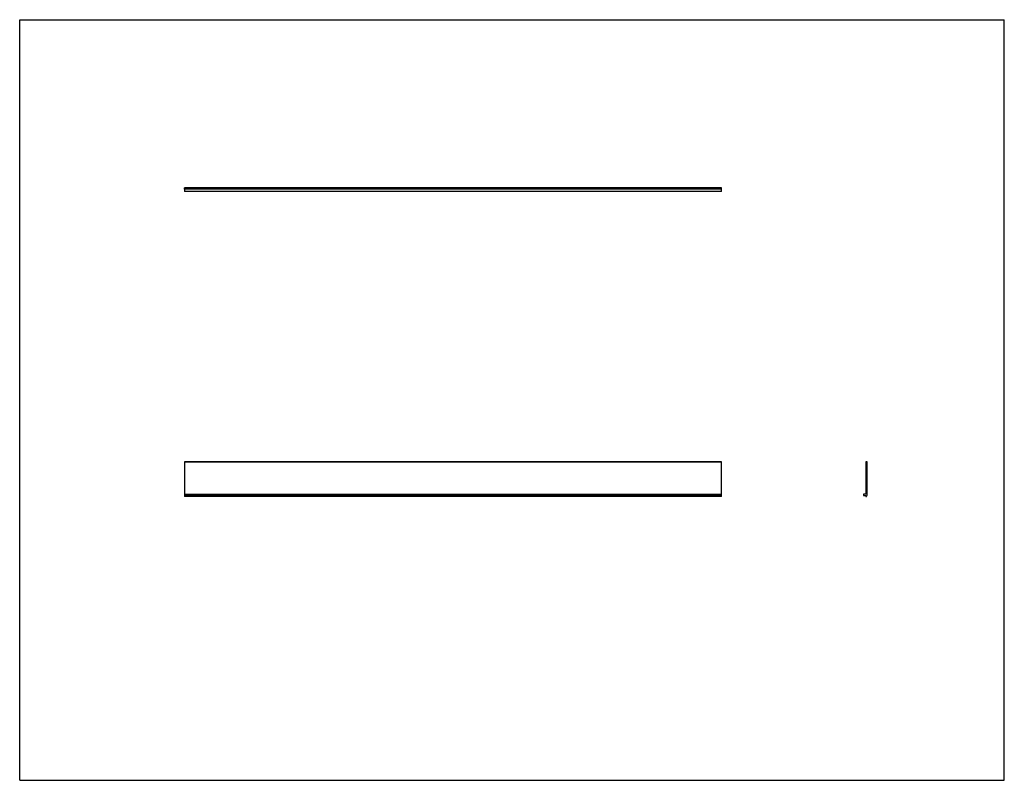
# Model space of a CAD drawing. Header units: inches. Extents: x 0 to 88, y 0 to 68.
import ezdxf

# ---------------------------------------------------------------- set-up
doc = ezdxf.new("R2010")
doc.units = ezdxf.units.IN
doc.header["$LTSCALE"] = 4.84
doc.header["$MEASUREMENT"] = 0
doc.linetypes.add('HIDDEN', pattern=[0.2, 0.1, -0.1])
doc.layers.get('0').update_dxf_attribs({"linetype": 'CONTINUOUS'})
doc.layers.add('DEFAULT_2', color=8, linetype='HIDDEN')

msp = doc.modelspace()

# ---------------------------------------------------------------- linework, layer by layer
at = {"color": 7, "linetype": 'CONTINUOUS'}
for p, q in [((0, 0), (0, 68)), ((0, 68), (88, 68)), ((88, 0), (88, 68)), ((14.721, 52.863), (14.721, 52.981)), ((14.721, 52.981), (62.721, 52.981)), ((62.721, 52.971), (14.721, 52.971)), ((14.721, 52.873), (62.721, 52.873)), ((62.721, 52.863), (14.721, 52.863)), ((14.721, 52.848), (14.721, 52.651)), ((62.721, 52.847), (14.721, 52.847)), ((62.721, 52.651), (62.721, 52.981)), ((14.721, 52.666), (62.721, 52.666)), ((62.721, 52.651), (14.721, 52.651)), ((14.721, 28.469), (14.721, 25.459)), ((14.721, 28.469), (62.721, 28.469)), ((62.721, 28.459), (14.721, 28.459)), ((62.721, 25.379), (62.721, 28.469)), ((75.634, 28.459), (75.634, 25.592)), ((75.742, 28.469), (75.644, 28.469)), ((75.752, 25.474), (75.752, 28.459)), ((14.721, 25.592), (62.721, 25.592)), ((14.721, 25.577), (62.721, 25.577)), ((62.721, 25.562), (14.721, 25.562)), ((75.422, 25.562), (75.422, 25.474)), ((75.617, 25.577), (75.437, 25.577)), ((14.721, 25.474), (62.721, 25.474)), ((62.721, 25.459), (14.721, 25.459)), ((14.721, 25.444), (14.721, 25.379)), ((62.721, 25.444), (14.721, 25.444)), ((14.721, 25.394), (62.721, 25.394)), ((62.721, 25.379), (14.721, 25.379)), ((75.438, 25.459), (75.618, 25.459)), ((75.633, 25.444), (75.633, 25.394)), ((75.649, 25.379), (75.678, 25.379)), ((75.693, 25.394), (75.693, 25.444)), ((75.709, 25.459), (75.737, 25.459)), ((0, 0), (88, 0))]:
    msp.add_line(p, q, dxfattribs=at)
for centre, radius, start, end in [((75.644, 28.459), 0.01, 90, 180), ((75.742, 28.459), 0.01, 0, 90), ((75.437, 25.562), 0.015, 90, 180), ((75.619, 25.592), 0.015, 264.28681, 360), ((75.437, 25.474), 0.015, 180, 274.66104), ((75.618, 25.444), 0.015, 0, 90), ((75.648, 25.394), 0.015, 180, 274.66104), ((75.678, 25.394), 0.015, 270, 360), ((75.708, 25.444), 0.015, 85.33896, 180), ((75.737, 25.474), 0.015, 270, 360)]:
    msp.add_arc(centre, radius, start, end, dxfattribs=at)
at = {"layer": 'DEFAULT_2', "color": 8, "linetype": 'HIDDEN'}
for p, q in [((14.721, 52.966), (62.721, 52.966)), ((62.721, 52.938), (14.721, 52.938)), ((62.721, 52.922), (14.721, 52.922)), ((14.721, 52.907), (62.721, 52.907)), ((62.721, 52.878), (14.721, 52.878)), ((14.721, 52.863), (14.721, 52.848)), ((14.721, 25.577), (14.721, 25.577)), ((14.721, 25.459), (14.721, 25.444)), ((14.721, 25.379), (14.721, 25.379)), ((62.721, 25.459), (62.721, 25.459))]:
    msp.add_line(p, q, dxfattribs=at)

doc.saveas('drawing.dxf')
